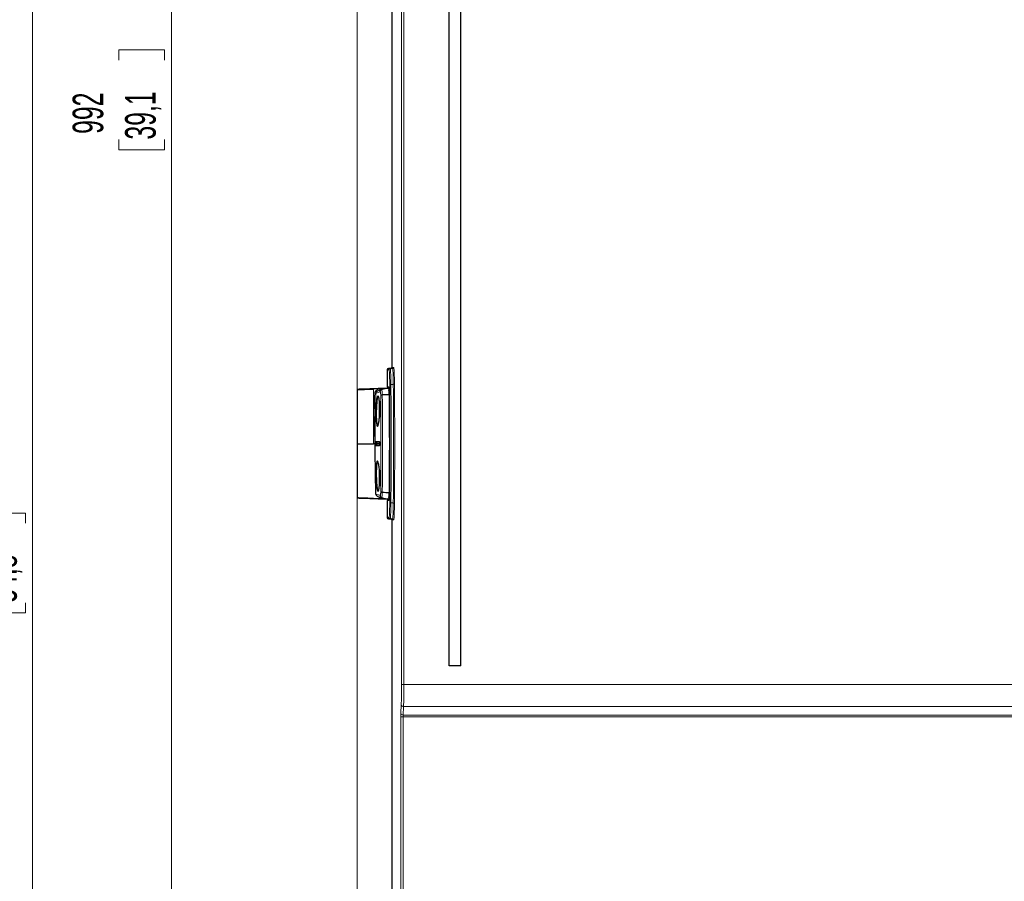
# Model space of a CAD drawing. Header units: millimetres. Extents: x 0 to 4205, y 0 to 2970.
# Tile 80 of 87: x 2720 to 3145, y 1835 to 2207. Entities that reach past the tile are written whole.
import ezdxf

# ---------------------------------------------------------------- set-up
doc = ezdxf.new("R2010")
doc.units = ezdxf.units.MM
doc.header["$LTSCALE"] = 5
doc.styles.add('SLDTEXTSTYLE0', font='TXT', dxfattribs={"width": 0.605})
doc.dimstyles.new('SLDDIMSTYLE0', dxfattribs={"dimtxt": 12.841593, "dimasz": 16.5, "dimexe": 0, "dimexo": 0.0625, "dimgap": 3.210398, "dimtad": 1, "dimdec": 0, "dimrnd": 1e-09, "dimzin": 12, "dimdsep": 46, "dimtxsty": 'SLDTEXTSTYLE0', "dimsah": 1, "dimcen": 0.09, "dimadec": 0, "dimazin": 3, "dimtfac": 1, "dimtdec": 1, "dimtofl": 0, "dimtmove": 0, "dimatfit": 3, "dimfxl": 0, "dimfrac": 2, "dimtolj": 1, "dimtzin": 12, "dimarcsym": 0})

# ---------------------------------------------------------------- blocks, each defined once
blk = doc.blocks.new('_D')
at = {"color": 7, "linetype": 'Continuous', "lineweight": 0}
for p, q in [((3135.64, 2801.25), (3131.23, 2801.25)), ((3131.23, 2801.25), (3131.23, 2781.53)), ((3169.94, 2801.25), (3174.35, 2801.25)), ((3174.35, 2801.25), (3174.35, 2781.53)), ((2865.46, 1769.17), (2865.46, 2783.59)), ((3131.23, 2781.53), (3135.64, 2781.53)), ((3174.35, 2781.53), (3169.94, 2781.53)), ((3440.12, 1908.42), (3440.12, 2783.59)), ((2865.46, 2778.59), (3440.12, 2778.59))]:
    blk.add_line(p, q, dxfattribs=at)
at = {"color": 7, "linetype": 'Continuous', "lineweight": 18}
for points in [[(2865.46, 2778.59), (2881.96, 2776.09), (2881.96, 2781.09)], [(3440.12, 2778.59), (3423.62, 2781.09), (3423.62, 2776.09)]]:
    blk.add_solid(points, dxfattribs=at)
at = {"color": 7, "linetype": 'Continuous', "lineweight": 18, "char_height": 13.229, "attachment_point": 1, "style": 'SLDTEXTSTYLE0'}
for s, insert in [('575', (3138.09, 2821.24)), ('22,6', (3135.64, 2798.58))]:
    blk.add_mtext(s, dxfattribs=dict(at, insert=insert))
blk = doc.blocks.new('_D_3')
at = {"color": 7, "linetype": 'Continuous', "lineweight": 0}
for p, q in [((3104.77, 2668.59), (2780.22, 2668.59)), ((2785.22, 1676.69), (2785.22, 2668.59)), ((2762.56, 2189.79), (2762.56, 2194.2)), ((2762.56, 2194.2), (2782.28, 2194.2)), ((2782.28, 2194.2), (2782.28, 2189.79)), ((2762.56, 2155.49), (2762.56, 2151.08)), ((2782.28, 2151.08), (2782.28, 2155.49)), ((2762.56, 2151.08), (2782.28, 2151.08)), ((3030.4, 1676.69), (2780.22, 1676.69))]:
    blk.add_line(p, q, dxfattribs=at)
at = {"color": 7, "linetype": 'Continuous', "lineweight": 18}
for points in [[(2785.22, 2668.59), (2782.72, 2652.09), (2787.72, 2652.09)], [(2785.22, 1676.69), (2787.72, 1693.19), (2782.72, 1693.19)]]:
    blk.add_solid(points, dxfattribs=at)
at = {"color": 7, "linetype": 'Continuous', "lineweight": 18, "char_height": 13.229, "attachment_point": 1, "rotation": 90, "style": 'SLDTEXTSTYLE0'}
for s, insert in [('992', (2742.57, 2157.94)), ('39,1', (2765.23, 2155.49))]:
    blk.add_mtext(s, dxfattribs=dict(at, insert=insert))
blk = doc.blocks.new('_D_6')
at = {"color": 7, "linetype": 'Continuous', "lineweight": 0}
for p, q in [((3104.77, 2668.59), (2720.22, 2668.59)), ((2725.22, 1276.69), (2725.22, 2668.59)), ((2702.56, 1989.79), (2702.56, 1994.2)), ((2702.56, 1994.2), (2722.28, 1994.2)), ((2722.28, 1994.2), (2722.28, 1989.79)), ((2702.56, 1955.49), (2702.56, 1951.08)), ((2722.28, 1951.08), (2722.28, 1955.49)), ((2702.56, 1951.08), (2722.28, 1951.08)), ((3030.4, 1276.69), (2720.22, 1276.69))]:
    blk.add_line(p, q, dxfattribs=at)
at = {"color": 7, "linetype": 'Continuous', "lineweight": 18}
for points in [[(2725.22, 2668.59), (2722.72, 2652.09), (2727.72, 2652.09)], [(2725.22, 1276.69), (2727.72, 1293.19), (2722.72, 1293.19)]]:
    blk.add_solid(points, dxfattribs=at)
at = {"color": 7, "linetype": 'Continuous', "lineweight": 18, "char_height": 13.229, "attachment_point": 1, "rotation": 90, "style": 'SLDTEXTSTYLE0'}
for s, insert in [('1392', (2682.57, 1953.04)), ('54,8', (2705.23, 1955.49))]:
    blk.add_mtext(s, dxfattribs=dict(at, insert=insert))

msp = doc.modelspace()

# ---------------------------------------------------------------- linework, layer by layer
at = {"color": 8, "linetype": 'Continuous', "lineweight": 18}
for p, q in [((2884.66, 1920.19), (2884.66, 2534.33)), ((2885.66, 2534.33), (2885.66, 1920.19)), ((2878.49, 2056.08), (2878.49, 2048.78)), ((2879.25, 2056.08), (2878.49, 2056.08)), ((2878.97, 2056.58), (2879.74, 2056.58)), ((2879.74, 2056.58), (2880.77, 2056.62)), ((2880.77, 2056.62), (2879.95, 2056.62)), ((2880.4, 2057.12), (2881.25, 2057.12)), ((2872.46, 2047.85), (2872.46, 2047.75)), ((2875.13, 2047.84), (2872.46, 2047.75)), ((2872.46, 2024.17), (2872.46, 2047.75)), ((2873.06, 2045.96), (2873.56, 2045.95)), ((2873.83, 2047.23), (2875.13, 2047.84)), ((2873.83, 2047.23), (2874.07, 2046.79)), ((2875.13, 2047.84), (2875.31, 2047.38)), ((2878.6, 2048.07), (2878.22, 2048.07)), ((2879.17, 2048.07), (2878.6, 2048.07)), ((2880.04, 2049.75), (2881.08, 2049.79)), ((2873.55, 2025.09), (2873.56, 2025.09)), ((2873.7, 2024.9), (2873.7, 2024.9)), ((2874.05, 2024.42), (2874.05, 2024.42)), ((2873.56, 2023.25), (2873.55, 2023.25)), ((2873.7, 2023.44), (2873.7, 2023.44)), ((2874.05, 2023.92), (2874.05, 2023.92)), ((2876.33, 2003.25), (2876.33, 2003.25)), ((2878.49, 1999.57), (2878.49, 1992.26)), ((2879.17, 2000.28), (2878.57, 2000.28)), ((2881.08, 1998.55), (2880.04, 1998.59)), ((2878.49, 1992.26), (2879.25, 1992.26)), ((2879.74, 1991.76), (2878.97, 1991.76)), ((2880.77, 1991.72), (2879.74, 1991.76)), ((2879.95, 1991.72), (2880.77, 1991.72)), ((2881.25, 1991.22), (2880.4, 1991.22)), ((2885.66, 1920.19), (2884.66, 1920.19)), ((2885.66, 1920.19), (3415, 1920.19)), ((2884.34, 1907.77), (2884.51, 1911.4)), ((2885.51, 1910.61), (2885.34, 1906.97)), ((3415.15, 1910.61), (2885.51, 1910.61)), ((2884.31, 1720.63), (2884.31, 1906.17)), ((2885.31, 1906.17), (2884.31, 1906.17)), ((3415.35, 1906.17), (2885.31, 1906.17)), ((2885.31, 1906.17), (2885.31, 1720.63)), ((2885.34, 1906.97), (3415.32, 1906.97))]:
    msp.add_line(p, q, dxfattribs=at)
at = {"color": 7, "linetype": 'Continuous', "lineweight": 25}
for p, q in [((2905.2, 1928.21), (2905.2, 2533.64)), ((2910.2, 1928.21), (2910.2, 2533.64)), ((2880.4, 2246.22), (2880.4, 2057.12)), ((2878.49, 2056.08), (2878.49, 2048.78)), ((2878.49, 2056.08), (2878.49, 2056.08)), ((2879.95, 2056.62), (2878.97, 2056.58)), ((2878.99, 2056.62), (2879.96, 2056.65)), ((2880.16, 2056.72), (2880.1, 2056.67)), ((2865.46, 2047.52), (2865.46, 2024.17)), ((2872.46, 2047.85), (2878.6, 2048.07)), ((2875.99, 2047.43), (2876, 2047.43)), ((2879.25, 2048.1), (2878.31, 2048.07)), ((2878.49, 2048.78), (2879.18, 2048.78)), ((2878.55, 2048.77), (2879.18, 2048.75)), ((2876.33, 2045.29), (2876.33, 2045.29)), ((2865.46, 2024.17), (2865.46, 2000.82)), ((2865.46, 2024.17), (2872.46, 2024.17)), ((2872.73, 2024.17), (2872.46, 2024.17)), ((2873.23, 2024.17), (2872.73, 2024.17)), ((2873.23, 2024.17), (2873.25, 2024.17)), ((2876.33, 2003.25), (2876.33, 2003.25)), ((2875.87, 2000.76), (2878.57, 2000.28)), ((2876.03, 2000.9), (2876.03, 2000.9)), ((2879.25, 2000.24), (2878.31, 2000.27)), ((2878.49, 1999.57), (2878.49, 1992.26)), ((2879.18, 1999.57), (2878.49, 1999.57)), ((2879.18, 1999.59), (2878.55, 1999.57)), ((2879.25, 2000.25), (2878.57, 2000.28)), ((2878.49, 1992.26), (2878.49, 1992.26)), ((2878.97, 1991.76), (2879.95, 1991.72)), ((2879.96, 1991.69), (2878.99, 1991.72)), ((2880.08, 1991.68), (2880.16, 1991.62)), ((2880.4, 1991.22), (2880.4, 1802.12)), ((2910.2, 1928.21), (2905.2, 1928.21))]:
    msp.add_line(p, q, dxfattribs=at)
at = {"color": 8, "linetype": 'Continuous', "lineweight": 18, "flags": 128}
for points in [[(2879.8, 2056.61), (2879.88, 2056.64), (2879.96, 2056.65)], [(2879.29, 2045.31), (2879.32, 2040.08), (2879.35, 2034.8), (2879.36, 2029.49), (2879.37, 2024.17), (2879.36, 2018.85), (2879.35, 2013.54), (2879.32, 2008.26), (2879.29, 2003.03)], [(2879.8, 1991.73), (2879.88, 1991.7), (2879.96, 1991.69)]]:
    msp.add_lwpolyline(points, dxfattribs=at)
at = {"color": 7, "linetype": 'Continuous', "lineweight": 25}
for centre, radius, start, end in [((2878.99, 2056.08), 0.5, 92.1299, 180), ((2879.01, 2056.12), 0.5, 92.1299, 156.7719), ((2879.52, 2038.07), 10, 92, 110.6046), ((3008.64, 2038.51), 133.64, 178.2619, 180.1473), ((3034.9, 2038.16), 159.83, 178.6269, 180.9168), ((2878.06, 2000.21), 45.12, 88.4358, 92.1959), ((3032.01, 2038.04), 157.01, 179.9517, 181.1178), ((2873.55, 2024.42), 0.5, 359.9838, 73.208), ((3031.94, 2010.3), 156.94, 178.8794, 180.0485), ((3034.78, 2010.18), 159.71, 179.078, 181.3793), ((3008.25, 2009.82), 133.25, 179.8508, 181.7522), ((2881.17, 2048.93), 45.94, 263.9513, 267.6524), ((2879.52, 2010.22), 9.95, 249.4846, 267.994), ((2878.99, 1992.26), 0.5, 180, 267.8701), ((2879.01, 1992.22), 0.5, 205.3714, 267.8701)]:
    msp.add_arc(centre, radius, start, end, dxfattribs=at)
at = {"color": 8, "linetype": 'Continuous', "lineweight": 18}
for centre, radius, start, end in [((2878.99, 2056.08), 0.5, 92.0183, 180.0166), ((2879.01, 2056.21), 0.411, 92.493, 132.351), ((2879.75, 2056.08), 0.5, 92.0183, 180.0166), ((2880.75, 2057.12), 0.5, 272.0183, 0.0166), ((2881.18, 2050.44), 0.663, 260.7143, 306.3524), ((2879.93, 2049.09), 0.663, 80.7224, 126.3041), ((2873.75, 2025.09), 0.2, 179.9313, 253.208), ((2873.76, 2025.09), 0.2, 179.8535, 253.1991), ((2873.55, 2024.42), 0.5, 359.9062, 73.1992), ((2875.21, 2025.09), 0.201, 179.8786, 222.3625), ((2873.75, 2023.25), 0.2, 106.792, 180.0687), ((2873.76, 2023.25), 0.2, 106.8009, 180.1465), ((2873.55, 2023.92), 0.5, 286.8008, 0.0938), ((2873.55, 2023.92), 0.5, 286.792, 0.0162), ((2875.21, 2023.25), 0.201, 136.484, 180.1234), ((2879.93, 1999.25), 0.663, 233.6959, 279.2776), ((2881.18, 1997.9), 0.663, 53.6476, 99.2857), ((2878.99, 1992.26), 0.5, 179.9834, 267.9817), ((2879.01, 1992.13), 0.411, 227.649, 267.507), ((2879.75, 1992.26), 0.5, 179.9834, 267.9817), ((2880.75, 1991.22), 0.5, 359.9834, 87.9817), ((2885.44, 1911.54), 0.94, 188.4809, 274.2608), ((2885.27, 1907.91), 0.94, 188.4809, 274.2608)]:
    msp.add_arc(centre, radius, start, end, dxfattribs=at)
at = {"color": 7, "linetype": 'Continuous', "lineweight": 25}
for centre, major_axis, ratio, start_param, end_param in [((2879.93, 2057.12), (0, 0.5), 0.878495, 3.176499, 3.648629), ((2879.95, 2057.15), (0, 0.5), 0.878495, 3.176499, 3.648629), ((2879.9, 2057.12), (-0.5, 0), 0.999391, 2.077833, 3.141593), ((2879.92, 2057.15), (0.5, 0), 0.999391, 5.219425, 5.799615), ((2872.46, 2047.86), (6.9, 0.24), 0.001217, 0.581454, 4.712346), ((2872.46, 2047.76), (7, 0.24), 0.0012, 3.141551, 4.712348), ((2872.46, 2047.86), (6.9, 0.24), 0.001217, 0.558463, 0.581454), ((2878.99, 2048.76), (0.5, -0.017), 0.001217, 3.106729, 3.630327), ((2872.46, 2000.48), (6.9, -0.24), 0.001217, 1.570839, 5.701731), ((2872.46, 2000.58), (7, -0.24), 0.0012, 3.141634, 5.614959), ((2872.46, 2000.48), (6.9, -0.24), 0.001217, 5.701731, 5.724722), ((2878.99, 1999.58), (0.5, 0.017), 0.001217, 2.652858, 3.176457), ((2879.93, 1991.22), (0, 0.5), 0.878495, 5.776149, 6.248279), ((2879.95, 1991.19), (0, 0.5), 0.878495, 5.776149, 6.248279), ((2879.9, 1991.22), (0.5, 0), 0.999391, 0, 1.06376), ((2879.92, 1991.19), (-0.5, 0), 0.999391, 3.643548, 4.205353)]:
    msp.add_ellipse(centre, major_axis=major_axis, ratio=ratio, start_param=start_param, end_param=end_param, dxfattribs=at)
at = {"color": 8, "linetype": 'Continuous', "lineweight": 18}
for centre, major_axis, ratio, start_param, end_param in [((2877.95, 2024.17), (0, 107), 0.034921, 4.469459, 4.955319), ((2875.95, 2024.17), (0, 106), 0.034921, 4.469841, 4.954937), ((2876.45, 2024.17), (0, 106.5), 0.034757, 4.469841, 4.954937), ((2877.45, 2024.17), (0, 106.5), 0.035085, 4.469459, 4.955319), ((2884.28, 1920.19), (0, 11), 0.034921, 3.787364, 4.712389), ((2885.28, 1920.19), (0, 12), 0.032011, 3.787364, 4.712389), ((2884.38, 1906.17), (0, 2), 0.034921, 0.645772, 1.570796), ((2885.38, 1906.17), (0, 1), 0.069842, 0.645772, 1.570796)]:
    msp.add_ellipse(centre, major_axis=major_axis, ratio=ratio, start_param=start_param, end_param=end_param, dxfattribs=at)
for points, knots in [([(2879.54, 2049.63), (2879.53, 2050.53), (2879.51, 2052.35), (2879.44, 2054.45), (2879.35, 2055.83), (2879.29, 2056), (2879.25, 2056.08)], [0, 0, 0, 0, 0.254023, 0.50805, 0.76197, 1, 1, 1, 1]), ([(2879.74, 2056.58), (2879.77, 2056.49), (2879.83, 2056.31), (2879.93, 2054.86), (2879.98, 2053.09), (2880.02, 2051.34), (2880.03, 2050.38), (2880.04, 2049.75)], [0, 0, 0, 0, 0.2378314, 0.4915439, 0.7453645, 0.8350293, 1, 1, 1, 1]), ([(2881.08, 2049.79), (2881.07, 2050.75), (2881.04, 2052.66), (2880.97, 2054.9), (2880.9, 2056.01), (2880.83, 2056.53), (2880.79, 2056.58), (2880.77, 2056.62)], [0, 0, 0, 0, 0.253926, 0.507852, 0.761669, 0.845818, 1, 1, 1, 1]), ([(2881.25, 2057.12), (2881.29, 2057.03), (2881.36, 2056.84), (2881.46, 2055.29), (2881.54, 2052.95), (2881.56, 2050.92), (2881.58, 2049.91)], [0, 0, 0, 0, 0.237813, 0.491805, 0.745905, 1, 1, 1, 1]), ([(2872.73, 2024.17), (2872.74, 2027.34), (2872.77, 2034.61), (2872.95, 2041.87), (2873.06, 2045.96)], [0, 0, 0, 0, 0.436355, 1, 1, 1, 1]), ([(2873.06, 2045.96), (2873.08, 2046.13), (2873.12, 2046.46), (2873.4, 2046.92), (2873.68, 2047.12), (2873.83, 2047.23)], [0, 0, 0, 0, 0.3272485, 0.6544723, 1, 1, 1, 1]), ([(2873.56, 2045.95), (2873.45, 2041.86), (2873.26, 2034.6), (2873.24, 2027.34), (2873.23, 2024.17)], [0, 0, 0, 0, 0.563645, 1, 1, 1, 1]), ([(2874.07, 2046.79), (2873.97, 2046.72), (2873.78, 2046.59), (2873.6, 2046.28), (2873.57, 2046.06), (2873.56, 2045.95)], [0, 0, 0, 0, 0.345901, 0.673119, 1, 1, 1, 1]), ([(2875.36, 2046.53), (2875.07, 2046.44), (2874.46, 2046.25), (2873.9, 2046.05), (2873.64, 2045.97), (2873.56, 2045.95)], [0, 0, 0, 0, 0.379672, 0.790873, 1, 1, 1, 1]), ([(2874.07, 2046.79), (2874.16, 2046.82), (2874.43, 2046.9), (2875.04, 2047.12), (2875.66, 2047.33), (2875.99, 2047.43), (2875.99, 2047.43)], [0, 0, 0, 0, 0.205234, 0.618949, 0.999962, 1, 1, 1, 1]), ([(2875.31, 2047.38), (2875, 2047.25), (2874.58, 2047.07), (2874.18, 2046.85), (2874.07, 2046.79)], [0, 0, 0, 0, 0.728963, 1, 1, 1, 1]), ([(2875.13, 2047.84), (2875.51, 2047.88), (2876.42, 2047.96), (2877.54, 2048.02), (2878.32, 2048.06), (2878.57, 2048.06), (2878.6, 2048.07)], [0, 0, 0, 0, 0.332168, 0.783544, 0.972779, 1, 1, 1, 1]), ([(2875.64, 2045.1), (2875.63, 2045.29), (2875.62, 2045.69), (2875.56, 2046.17), (2875.48, 2046.45), (2875.41, 2046.55), (2875.37, 2046.53), (2875.36, 2046.53)], [0, 0, 0, 0, 0.225694, 0.47117, 0.696887, 0.931514, 1, 1, 1, 1]), ([(2876, 2047.43), (2876, 2047.43), (2876.01, 2047.44), (2876.06, 2047.45), (2876.14, 2047.31), (2876.24, 2046.88), (2876.3, 2046.17), (2876.33, 2045.59), (2876.33, 2045.29), (2876.33, 2045.29)], [0, 0, 0, 0, 0.000015, 0.064688, 0.296754, 0.524149, 0.769019, 0.999985, 1, 1, 1, 1]), ([(2879.25, 2047.29), (2879.24, 2047.31), (2879.24, 2047.35), (2879.21, 2047.39), (2879.18, 2047.41), (2879.16, 2047.42), (2879.15, 2047.42), (2879.13, 2047.42), (2879.11, 2047.41), (2879.09, 2047.4), (2879.06, 2047.36), (2879.04, 2047.3), (2879.05, 2047.24), (2879.08, 2047.19), (2879.1, 2047.16), (2879.13, 2047.15), (2879.15, 2047.14), (2879.16, 2047.14), (2879.18, 2047.15), (2879.2, 2047.16), (2879.22, 2047.19), (2879.24, 2047.23), (2879.25, 2047.27), (2879.25, 2047.29)], [0, 0, 0, 0, 0.100234, 0.173888, 0.210755, 0.228162, 0.245758, 0.260756, 0.277327, 0.303976, 0.358144, 0.471961, 0.593775, 0.648258, 0.703074, 0.72738, 0.742117, 0.756961, 0.7701, 0.790595, 0.828144, 0.910879, 1, 1, 1, 1]), ([(2875.64, 2003.4), (2875.66, 2006.92), (2875.69, 2012.61), (2875.71, 2020.59), (2875.71, 2027.23), (2875.7, 2033.86), (2875.67, 2039.83), (2875.65, 2043.55), (2875.64, 2045.1)], [0, 0, 0, 0, 0.254795, 0.412772, 0.570749, 0.728841, 0.886934, 1, 1, 1, 1]), ([(2876.33, 2045.29), (2876.33, 2045.29), (2876.34, 2043.73), (2876.36, 2039.96), (2876.39, 2033.94), (2876.4, 2027.26), (2876.4, 2020.56), (2876.38, 2012.52), (2876.35, 2006.76), (2876.33, 2003.25), (2876.33, 2003.25)], [0, 0, 0, 0, 0.000001, 0.113508, 0.271596, 0.429684, 0.587661, 0.745638, 0.999999, 1, 1, 1, 1]), ([(2873.55, 2023.25), (2873.54, 2023.26), (2873.52, 2023.29), (2873.5, 2023.46), (2873.48, 2023.71), (2873.47, 2024), (2873.47, 2024.32), (2873.48, 2024.62), (2873.5, 2024.86), (2873.52, 2025.05), (2873.54, 2025.08), (2873.55, 2025.09)], [0, 0, 0, 0, 0.117232, 0.225515, 0.333777, 0.442019, 0.55025, 0.658484, 0.766735, 0.87501, 1, 1, 1, 1]), ([(2873.56, 2025.09), (2873.72, 2025.09), (2874.07, 2025.09), (2874.59, 2025.09), (2874.94, 2025.09), (2875.01, 2025.09)], [0, 0, 0, 0, 0.418272, 0.883663, 1, 1, 1, 1]), ([(2873.7, 2024.9), (2873.69, 2024.89), (2873.67, 2024.87), (2873.65, 2024.72), (2873.64, 2024.52), (2873.63, 2024.29), (2873.63, 2024.04), (2873.64, 2023.8), (2873.65, 2023.61), (2873.67, 2023.48), (2873.69, 2023.44), (2873.7, 2023.44), (2873.7, 2023.44)], [0, 0, 0, 0, 0.124932, 0.233167, 0.341394, 0.449615, 0.557838, 0.666066, 0.774302, 0.882545, 0.979886, 1, 1, 1, 1]), ([(2875.15, 2024.9), (2875.1, 2024.9), (2874.85, 2024.9), (2874.3, 2024.9), (2873.93, 2024.9), (2873.7, 2024.9)], [0, 0, 0, 0, 0.083075, 0.415389, 1, 1, 1, 1]), ([(2874.05, 2024.42), (2874.05, 2024.42), (2874.05, 2024.41), (2874.04, 2024.37), (2874.03, 2024.3), (2874.03, 2024.22), (2874.03, 2024.14), (2874.03, 2024.06), (2874.04, 2023.99), (2874.04, 2023.94), (2874.05, 2023.92), (2874.05, 2023.92), (2874.05, 2023.92)], [0, 0, 0, 0, 0.108335, 0.216715, 0.325077, 0.433336, 0.541477, 0.649534, 0.757577, 0.865682, 0.973901, 1, 1, 1, 1]), ([(2875.14, 2024.42), (2875.03, 2024.42), (2874.59, 2024.42), (2874.28, 2024.42), (2874.05, 2024.42)], [0, 0, 0, 0, 0.255107, 1, 1, 1, 1]), ([(2875.01, 2025.09), (2875.01, 2025.09), (2875.03, 2025.09), (2875.06, 2025.04), (2875.1, 2024.87), (2875.13, 2024.62), (2875.15, 2024.33), (2875.15, 2024.01), (2875.13, 2023.72), (2875.1, 2023.47), (2875.06, 2023.29), (2875.03, 2023.26), (2875.01, 2023.25)], [0, 0, 0, 0, 0.018208, 0.125995, 0.233222, 0.339957, 0.446493, 0.553217, 0.660432, 0.768211, 0.876381, 1, 1, 1, 1]), ([(2875.01, 2023.25), (2874.77, 2023.25), (2874.26, 2023.25), (2873.82, 2023.25), (2873.6, 2023.25), (2873.56, 2023.25)], [0, 0, 0, 0, 0.4182727, 0.8836631, 1, 1, 1, 1]), ([(2873.7, 2023.44), (2873.73, 2023.44), (2873.88, 2023.44), (2874.3, 2023.44), (2874.82, 2023.44), (2875.15, 2023.44)], [0, 0, 0, 0, 0.0830746, 0.4153886, 1, 1, 1, 1]), ([(2874.05, 2023.92), (2874.08, 2023.92), (2874.24, 2023.92), (2874.55, 2023.92), (2874.94, 2023.92), (2875.14, 2023.92)], [0, 0, 0, 0, 0.107306, 0.536551, 1, 1, 1, 1]), ([(2875.39, 2001.81), (2875.41, 2001.82), (2875.47, 2001.85), (2875.55, 2002.11), (2875.61, 2002.58), (2875.64, 2003.03), (2875.64, 2003.32), (2875.64, 2003.4)], [0, 0, 0, 0, 0.163676, 0.447328, 0.671242, 0.89958, 1, 1, 1, 1]), ([(2876.33, 2003.25), (2876.33, 2003.25), (2876.33, 2003.12), (2876.32, 2002.71), (2876.29, 2002.06), (2876.23, 2001.36), (2876.12, 2000.97), (2876.05, 2000.92), (2876.03, 2000.9)], [0, 0, 0, 0, 0.000015, 0.097796, 0.321966, 0.548967, 0.828899, 1, 1, 1, 1]), ([(2873.6, 2002.38), (2873.63, 2002.37), (2873.83, 2002.31), (2874.31, 2002.15), (2874.93, 2001.94), (2875.33, 2001.83), (2875.39, 2001.81)], [0, 0, 0, 0, 0.076535, 0.499639, 0.92261, 1, 1, 1, 1]), ([(2876.03, 2000.9), (2875.96, 2000.92), (2875.54, 2001.05), (2874.86, 2001.28), (2874.36, 2001.46), (2874.14, 2001.53), (2874.11, 2001.54)], [0, 0, 0, 0, 0.078655, 0.500747, 0.922678, 1, 1, 1, 1]), ([(2879.25, 2001.05), (2879.25, 2001.07), (2879.24, 2001.11), (2879.22, 2001.16), (2879.2, 2001.18), (2879.18, 2001.19), (2879.16, 2001.2), (2879.14, 2001.2), (2879.12, 2001.19), (2879.1, 2001.18), (2879.07, 2001.14), (2879.04, 2001.07), (2879.05, 2001.01), (2879.07, 2000.96), (2879.09, 2000.94), (2879.12, 2000.93), (2879.13, 2000.92), (2879.15, 2000.92), (2879.16, 2000.92), (2879.18, 2000.93), (2879.21, 2000.95), (2879.24, 2000.99), (2879.24, 2001.03), (2879.25, 2001.05)], [0, 0, 0, 0, 0.1002633, 0.173889, 0.2107409, 0.228161, 0.2457699, 0.2607713, 0.2773395, 0.3039842, 0.3581431, 0.4719588, 0.593782, 0.6482861, 0.703124, 0.727415, 0.7421505, 0.7569928, 0.7701326, 0.7906376, 0.82821, 0.9109952, 1, 1, 1, 1]), ([(2879.25, 1992.26), (2879.29, 1992.35), (2879.35, 1992.54), (2879.44, 1994.01), (2879.51, 1996.11), (2879.53, 1997.86), (2879.54, 1998.71)], [0, 0, 0, 0, 0.254004, 0.508012, 0.761922, 1, 1, 1, 1]), ([(2880.04, 1998.59), (2880.03, 1997.69), (2880, 1995.84), (2879.93, 1993.6), (2879.86, 1992.43), (2879.79, 1991.86), (2879.76, 1991.8), (2879.74, 1991.76)], [0, 0, 0, 0, 0.237878, 0.491581, 0.745383, 0.835048, 1, 1, 1, 1]), ([(2880.77, 1991.72), (2880.81, 1991.82), (2880.88, 1992.02), (2880.98, 1993.57), (2881.03, 1995.35), (2881.06, 1997.06), (2881.07, 1997.97), (2881.08, 1998.55)], [0, 0, 0, 0, 0.2539061, 0.5078116, 0.76162, 0.8457771, 1, 1, 1, 1]), ([(2881.58, 1998.43), (2881.56, 1997.48), (2881.54, 1995.52), (2881.46, 1993.18), (2881.37, 1991.54), (2881.29, 1991.33), (2881.25, 1991.22)], [0, 0, 0, 0, 0.237861, 0.491843, 0.745924, 1, 1, 1, 1])]:
    msp.add_open_spline(points, degree=3, knots=knots, dxfattribs=at)
at = {"color": 7, "linetype": 'Continuous', "lineweight": 25}
for points, knots in [([(2878.6, 2048.07), (2878.57, 2048.06), (2878.33, 2048.06), (2877.59, 2048), (2876.52, 2047.81), (2875.67, 2047.51), (2875.31, 2047.38)], [0, 0, 0, 0, 0.027603, 0.215307, 0.66509, 1, 1, 1, 1]), ([(2875.36, 2046.53), (2875.36, 2046.54), (2875.36, 2046.59), (2875.38, 2046.76), (2875.48, 2047.01), (2875.69, 2047.28), (2875.89, 2047.38), (2875.99, 2047.43)], [0, 0, 0, 0, 0.026334, 0.144386, 0.429619, 0.714809, 1, 1, 1, 1]), ([(2879.25, 2047.29), (2879.23, 2047.53), (2879.21, 2047.97), (2879.18, 2048.04), (2879.17, 2048.07)], [0, 0, 0, 0, 0.552807, 1, 1, 1, 1]), ([(2879.25, 2047.29), (2879.23, 2047.51), (2879.21, 2047.96), (2879.18, 2048.03), (2879.17, 2048.07)], [0, 0, 0, 0, 0.499996, 1, 1, 1, 1]), ([(2879.18, 2048.78), (2879.19, 2048.73), (2879.22, 2048.64), (2879.26, 2047.95), (2879.3, 2046.94), (2879.31, 2046.08), (2879.31, 2045.65)], [0, 0, 0, 0, 0.2497445, 0.4994941, 0.7491341, 1, 1, 1, 1]), ([(2879.29, 2045.31), (2879.28, 2045.74), (2879.28, 2046.5), (2879.26, 2047.05), (2879.25, 2047.29)], [0, 0, 0, 0, 0.566727, 1, 1, 1, 1]), ([(2879.29, 2045.31), (2879.29, 2045.69), (2879.28, 2046.46), (2879.26, 2047.01), (2879.25, 2047.29)], [0, 0, 0, 0, 0.499829, 1, 1, 1, 1]), ([(2879.31, 2045.65), (2879.32, 2044.35), (2879.35, 2040.68), (2879.38, 2034.59), (2879.4, 2027.32), (2879.39, 2019.97), (2879.37, 2011.7), (2879.33, 2005.99), (2879.31, 2002.69)], [0, 0, 0, 0, 0.092281, 0.25925, 0.426219, 0.596923, 0.767627, 1, 1, 1, 1]), ([(2875.23, 2038.84), (2875.23, 2038.56), (2875.22, 2037.56), (2875.13, 2035.83), (2874.94, 2033.91), (2874.68, 2032.46), (2874.39, 2031.65), (2874.12, 2031.58), (2873.89, 2032.25), (2873.72, 2033.6), (2873.64, 2035.23), (2873.62, 2037.06), (2873.65, 2039.02), (2873.76, 2041.15), (2873.92, 2042.95), (2874.14, 2044.21), (2874.4, 2044.79), (2874.68, 2044.63), (2874.93, 2043.73), (2875.12, 2042.2), (2875.22, 2040.46), (2875.23, 2039.29), (2875.23, 2038.84)], [0, 0, 0, 0, 0.020226, 0.073502, 0.126901, 0.180592, 0.234551, 0.28859, 0.342507, 0.396212, 0.449746, 0.483228, 0.53675, 0.590272, 0.643853, 0.697531, 0.75132, 0.805217, 0.859159, 0.913019, 0.966659, 1, 1, 1, 1]), ([(2874.58, 2044.52), (2874.55, 2044.54), (2874.44, 2044.64), (2874.24, 2044.08), (2874.02, 2042.88), (2873.85, 2041.1), (2873.75, 2039), (2873.72, 2037.08), (2873.74, 2035.27), (2873.82, 2033.66), (2873.98, 2032.37), (2874.16, 2031.73), (2874.29, 2031.8), (2874.33, 2031.83)], [0, 0, 0, 0, 0.031387, 0.138728, 0.245855, 0.3528, 0.459634, 0.566471, 0.633303, 0.740152, 0.847332, 0.954928, 1, 1, 1, 1]), ([(2875.64, 2045.1), (2875.64, 2045.1), (2875.65, 2045.11), (2875.68, 2045.14), (2875.78, 2045.2), (2876.02, 2045.26), (2876.22, 2045.28), (2876.33, 2045.29)], [0, 0, 0, 0, 0.026209, 0.084376, 0.389613, 0.694805, 1, 1, 1, 1]), ([(2875.22, 2040.17), (2875.22, 2039.93), (2875.23, 2039.61), (2875.23, 2039.28), (2875.23, 2039.19)], [0, 0, 0, 0, 0.73256, 1, 1, 1, 1]), ([(2875.07, 2024.96), (2875.07, 2024.96), (2875.07, 2024.96), (2875.08, 2024.94), (2875.09, 2024.88), (2875.12, 2024.73), (2875.14, 2024.52), (2875.14, 2024.36), (2875.14, 2024.29)], [0, 0, 0, 0, 0.009958, 0.118083, 0.278547, 0.505632, 0.788334, 1, 1, 1, 1]), ([(2873.6, 2002.38), (2873.57, 2003.52), (2873.35, 2010.78), (2873.3, 2018.04), (2873.25, 2024.17)], [0, 0, 0, 0, 0.156719, 1, 1, 1, 1]), ([(2875.14, 2024.29), (2875.15, 2024.25), (2875.15, 2024.12), (2875.14, 2023.87), (2875.12, 2023.6), (2875.09, 2023.45), (2875.07, 2023.38), (2875.07, 2023.38), (2875.07, 2023.38)], [0, 0, 0, 0, 0.079853, 0.338252, 0.596128, 0.806404, 0.944131, 1, 1, 1, 1]), ([(2875.21, 2010.85), (2875.21, 2010.58), (2875.24, 2009.58), (2875.22, 2007.85), (2875.1, 2005.93), (2874.9, 2004.47), (2874.64, 2003.66), (2874.37, 2003.58), (2874.12, 2004.24), (2873.9, 2005.58), (2873.76, 2007.21), (2873.66, 2009.05), (2873.62, 2011.01), (2873.64, 2013.14), (2873.74, 2014.94), (2873.91, 2016.21), (2874.14, 2016.79), (2874.42, 2016.64), (2874.71, 2015.75), (2874.96, 2014.23), (2875.13, 2012.49), (2875.19, 2011.31), (2875.21, 2010.85)], [0, 0, 0, 0, 0.019987, 0.073366, 0.126646, 0.18006, 0.233728, 0.287605, 0.341548, 0.395433, 0.449204, 0.483009, 0.536516, 0.590026, 0.643501, 0.696975, 0.750528, 0.804252, 0.858178, 0.91221, 0.966146, 1, 1, 1, 1]), ([(2874.33, 2016.53), (2874.3, 2016.55), (2874.18, 2016.65), (2874.01, 2016.08), (2873.84, 2014.88), (2873.74, 2013.09), (2873.72, 2011), (2873.76, 2009.07), (2873.86, 2007.26), (2874, 2005.64), (2874.21, 2004.36), (2874.42, 2003.73), (2874.54, 2003.81), (2874.58, 2003.83)], [0, 0, 0, 0, 0.032767, 0.139638, 0.246356, 0.353086, 0.459896, 0.566702, 0.634182, 0.741507, 0.849048, 0.956697, 1, 1, 1, 1]), ([(2875.14, 2012.2), (2875.15, 2011.97), (2875.17, 2011.64), (2875.18, 2011.3), (2875.19, 2011.2)], [0, 0, 0, 0, 0.719005, 1, 1, 1, 1]), ([(2875.64, 2003.4), (2875.64, 2003.4), (2875.65, 2003.4), (2875.68, 2003.37), (2875.78, 2003.33), (2876.02, 2003.28), (2876.22, 2003.26), (2876.33, 2003.25)], [0, 0, 0, 0, 0.02923, 0.084202, 0.389494, 0.694746, 1, 1, 1, 1]), ([(2874.11, 2001.54), (2874.02, 2001.6), (2873.84, 2001.73), (2873.65, 2002.03), (2873.62, 2002.26), (2873.6, 2002.38)], [0, 0, 0, 0, 0.323495, 0.646969, 1, 1, 1, 1]), ([(2874.11, 2001.54), (2874.5, 2001.34), (2875.08, 2001.03), (2875.67, 2000.83), (2875.87, 2000.76)], [0, 0, 0, 0, 0.662737, 1, 1, 1, 1]), ([(2875.39, 2001.81), (2875.39, 2001.8), (2875.39, 2001.74), (2875.41, 2001.57), (2875.51, 2001.32), (2875.73, 2001.05), (2875.93, 2000.95), (2876.03, 2000.9)], [0, 0, 0, 0, 0.023602, 0.143995, 0.429359, 0.714679, 1, 1, 1, 1]), ([(2879.17, 2000.28), (2879.19, 2000.32), (2879.21, 2000.41), (2879.24, 2000.86), (2879.25, 2001.05)], [0, 0, 0, 0, 0.566727, 1, 1, 1, 1]), ([(2879.17, 2000.28), (2879.18, 2000.31), (2879.21, 2000.38), (2879.23, 2000.83), (2879.25, 2001.05)], [0, 0, 0, 0, 0.499829, 1, 1, 1, 1]), ([(2879.31, 2002.69), (2879.31, 2002.26), (2879.3, 2001.4), (2879.27, 2000.39), (2879.22, 1999.7), (2879.19, 1999.61), (2879.18, 1999.57)], [0, 0, 0, 0, 0.249744, 0.499494, 0.749134, 1, 1, 1, 1]), ([(2879.25, 2001.05), (2879.26, 2001.36), (2879.28, 2001.93), (2879.29, 2002.69), (2879.29, 2003.03)], [0, 0, 0, 0, 0.552806, 1, 1, 1, 1]), ([(2879.25, 2001.05), (2879.26, 2001.33), (2879.28, 2001.88), (2879.29, 2002.65), (2879.29, 2003.03)], [0, 0, 0, 0, 0.499996, 1, 1, 1, 1])]:
    msp.add_open_spline(points, degree=3, knots=knots, dxfattribs=at)

# ---------------------------------------------------------------- dimensions: what is measured, and where the dimension line sits
at = {"color": 7, "linetype": 'Continuous', "lineweight": 18}
dim = msp.add_linear_dim(base=(3440.12, 2778.59), p1=(2865.46, 1769.17), p2=(3440.12, 1908.42), dimstyle='SLDDIMSTYLE0', dxfattribs=at)
dim.commit()
dim.dimension.update_dxf_attribs({"geometry": '_D', "text_midpoint": (3152.79, 2778.59), "dimtype": 160})
for base, p1, picture, middle in [((2725.22, 2668.59), (3030.4, 1276.69), '_D_6', (2725.22, 1972.64)), ((2785.22, 2668.59), (3030.4, 1676.69), '_D_3', (2785.22, 2172.64))]:
    dim = msp.add_linear_dim(base=base, p1=p1, p2=(3104.77, 2668.59), angle=90, dimstyle='SLDDIMSTYLE0', dxfattribs=at)
    dim.commit()
    dim.dimension.update_dxf_attribs({"geometry": picture, "text_midpoint": middle, "dimtype": 160})

doc.saveas('drawing.dxf')
